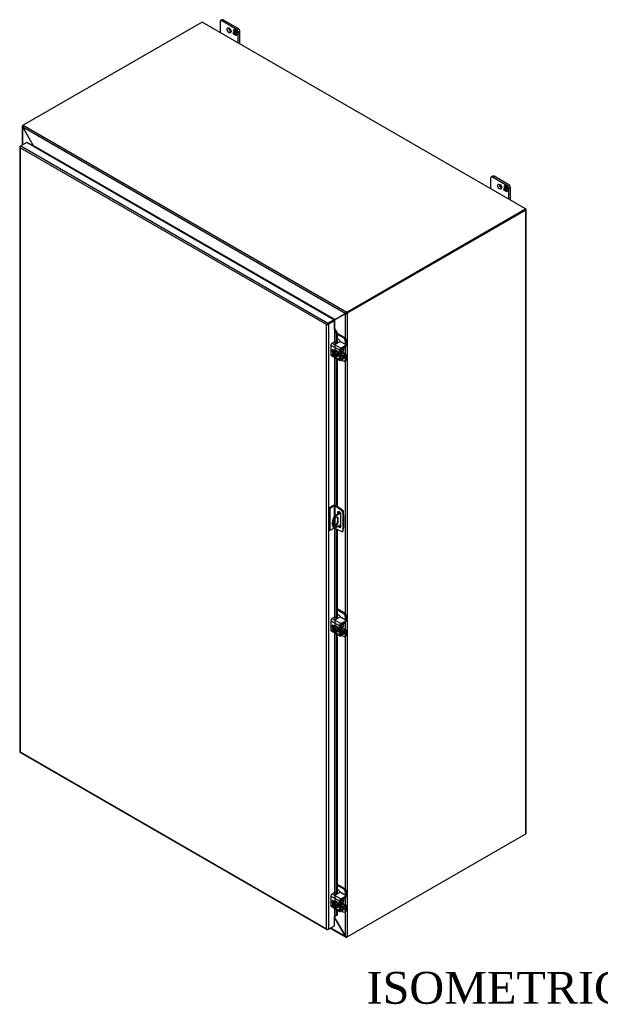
# Model space of a CAD drawing. Header units: inches. Extents: x 20 to 297, y 4 to 197.
# Tile 9 of 10: x 224 to 260, y 135 to 197. Entities that reach past the tile are written whole.
import ezdxf
from ezdxf.enums import TextEntityAlignment as Align

# ---------------------------------------------------------------- set-up
doc = ezdxf.new("R2010")
doc.units = ezdxf.units.IN
doc.header["$MEASUREMENT"] = 0
for name, color, linetype in [('COM40153-1', 7, 'CONTINUOUS'), ('COM40153-2', 7, 'CONTINUOUS'), ('COM42667', 7, 'CONTINUOUS'), ('COM42780', 7, 'CONTINUOUS'), ('COM48501', 7, 'CONTINUOUS'), ('COM48524', 7, 'CONTINUOUS'), ('COM71782-6', 7, 'CONTINUOUS'), ('DEFAULT', 7, 'CONTINUOUS'), ('FET07710', 7, 'CONTINUOUS'), ('SCC19011', 7, 'CONTINUOUS'), ('SPR20265', 7, 'CONTINUOUS'), ('WAF25035', 7, 'CONTINUOUS')]:
    doc.layers.add(name, color=color, linetype=linetype)
doc.styles.add('SEACAD_TIMES_NEW_ROMAN', font='times.ttf')

msp = doc.modelspace()

# ---------------------------------------------------------------- linework, layer by layer
at = {"layer": 'COM40153-1', "color": 7}
for p, q in [((243.989, 166.116), (243.633, 165.91)), ((244.011, 166.082), (243.673, 165.887)), ((244.163, 166.255), (244.176, 166.247)), ((244.201, 165.967), (244.201, 166.212)), ((243.618, 165.606), (243.618, 165.369)), ((243.633, 165.91), (243.673, 165.887)), ((243.825, 165.772), (243.865, 165.749)), ((243.825, 165.772), (243.825, 165.535)), ((243.825, 165.535), (243.865, 165.512)), ((243.865, 165.512), (243.865, 165.749)), ((243.613, 165.185), (243.654, 165.162)), ((244.037, 165.362), (243.673, 165.152))]:
    msp.add_line(p, q, dxfattribs=at)
for centre, major_axis, start_param, end_param in [((244.115, 166.212), (-0.0864, 0), 2.529725, 3.926991), ((243.913, 165.705), (0.3, 0.52), 1.508132, 3.141593), ((243.954, 165.681), (0.3, 0.52), 1.508132, 3.204257), ((243.742, 165.677), (-0.087, -0.151), 2.356194, 5.497787), ((243.742, 165.44), (0.087, 0.151), 2.356194, 5.497787), ((243.701, 165.464), (0.087, 0.151), 3.37676, 5.497787), ((243.701, 165.701), (-0.087, -0.151), 2.356194, 2.906426), ((244.042, 165.977), (-0.025, -0.0433), 4.139289, 6.283185), ((244.002, 166.001), (0.025, 0.0433), 4.093609, 5.210881), ((244.042, 165.977), (-0.025, -0.0433), 0, 0.63978)]:
    msp.add_ellipse(centre, major_axis=major_axis, ratio=0.57735, start_param=start_param, end_param=end_param, dxfattribs=at)
at = {"layer": 'COM40153-2', "color": 7}
for p, q in [((243.575, 166.564), (243.296, 166.404)), ((243.296, 166.404), (243.296, 165.016)), ((243.337, 166.38), (243.296, 166.404)), ((243.615, 166.541), (243.337, 166.38)), ((243.337, 166.38), (243.337, 164.992)), ((243.615, 166.541), (243.615, 165.882)), ((243.656, 166.541), (243.656, 165.924)), ((243.891, 166.405), (243.656, 166.541)), ((243.932, 166.429), (243.697, 166.564)), ((243.825, 166.109), (243.866, 166.132)), ((243.825, 166.109), (243.825, 166.021)), ((243.866, 166.045), (243.866, 166.132)), ((243.891, 166.405), (243.932, 166.429)), ((243.891, 166.405), (244.08, 166.277)), ((244.121, 166.301), (243.932, 166.429)), ((244.08, 166.277), (244.121, 166.301)), ((244.185, 166.189), (244.144, 166.166)), ((244.144, 166.166), (244.161, 165.938)), ((244.201, 165.962), (244.185, 166.189)), ((243.656, 165.731), (243.656, 165.305)), ((244.037, 165.268), (244.037, 165.986)), ((244.161, 165.938), (244.201, 165.962)), ((244.161, 165.938), (244.161, 165.173)), ((244.201, 165.962), (244.201, 165.197)), ((243.337, 164.992), (243.296, 165.016)), ((243.615, 165.153), (243.337, 164.992)), ((243.615, 165.184), (243.615, 165.153)), ((243.656, 165.16), (243.656, 165.153)), ((243.891, 165.017), (243.656, 165.153)), ((244.08, 164.927), (243.891, 165.017)), ((244.124, 164.926), (244.164, 164.949)), ((244.161, 165.173), (244.144, 164.964)), ((244.144, 164.964), (244.185, 164.988)), ((244.161, 165.173), (244.201, 165.197)), ((244.185, 164.988), (244.201, 165.197))]:
    msp.add_line(p, q, dxfattribs=at)
for centre, major_axis, start_param, end_param in [((243.636, 166.529), (-0.0864, 0), 3.926991, 5.497787), ((243.636, 166.529), (-0.0288, 0), 3.926991, 5.497787), ((243.931, 166.047), (0.075, -0.13), 0.785398, 3.926991), ((243.972, 166.071), (0.075, -0.13), 3.416574, 3.926991), ((244.074, 166.199), (0.05, -0.0866), 0.872665, 2.268928), ((244.114, 166.223), (-0.05, 0.0866), 4.014257, 5.410521), ((243.636, 165.141), (0.0288, 0), 0.785398, 2.356194), ((243.931, 165.329), (-0.075, 0.13), 1.73559, 3.926991), ((243.972, 165.352), (-0.075, 0.13), 1.73559, 2.866611), ((244.074, 165.012), (-0.05, 0.0866), 2.443461, 3.839724), ((244.114, 165.036), (-0.05, 0.0866), 3.141593, 3.839724)]:
    msp.add_ellipse(centre, major_axis=major_axis, ratio=0.57735, start_param=start_param, end_param=end_param, dxfattribs=at)
at = {"layer": 'COM42667', "color": 7}
for p, q in [((243.954, 176.296), (243.405, 176.613)), ((243.405, 176.613), (243.405, 176.03)), ((243.631, 176.836), (243.486, 176.753)), ((243.486, 176.753), (244.035, 176.436)), ((243.92, 176.818), (243.773, 176.733)), ((244.035, 176.436), (244.308, 176.593)), ((244.308, 176.675), (244.061, 176.818)), ((244.308, 176.531), (244.308, 176.593)), ((244.337, 176.572), (244.337, 176.634)), ((243.405, 176.03), (243.609, 175.913)), ((243.429, 175.978), (243.978, 175.661)), ((243.636, 176.28), (243.561, 176.324)), ((243.954, 175.713), (243.954, 176.296)), ((244.008, 175.744), (244.008, 176.327)), ((244.035, 176.374), (244.308, 176.531)), ((244.295, 175.975), (244.308, 175.968)), ((243.648, 175.89), (243.954, 175.713)), ((244.035, 175.729), (244.008, 175.744)), ((244.308, 175.886), (244.035, 175.729)), ((244.308, 175.824), (244.035, 175.667)), ((244.308, 175.824), (244.308, 175.886)), ((244.337, 175.865), (244.337, 175.927)), ((243.954, 159.025), (243.405, 159.342)), ((243.405, 159.342), (243.405, 158.76)), ((243.631, 159.566), (243.486, 159.482)), ((243.486, 159.482), (244.035, 159.165)), ((243.92, 159.547), (243.773, 159.462)), ((244.035, 159.165), (244.308, 159.323)), ((244.308, 159.405), (244.061, 159.547)), ((244.308, 159.261), (244.308, 159.323)), ((244.337, 159.302), (244.337, 159.364)), ((243.405, 158.76), (243.609, 158.642)), ((243.429, 158.707), (243.978, 158.391)), ((243.636, 159.009), (243.561, 159.053)), ((243.954, 158.443), (243.954, 159.025)), ((244.008, 158.474), (244.008, 159.056)), ((244.035, 159.103), (244.308, 159.261)), ((244.295, 158.705), (244.308, 158.697)), ((243.648, 158.619), (243.954, 158.443)), ((244.035, 158.458), (244.008, 158.474)), ((244.308, 158.616), (244.035, 158.458)), ((244.308, 158.554), (244.035, 158.396)), ((244.308, 158.554), (244.308, 158.616)), ((244.337, 158.595), (244.337, 158.657)), ((243.954, 141.755), (243.405, 142.071)), ((243.405, 142.071), (243.405, 141.489)), ((243.631, 142.295), (243.486, 142.212)), ((243.486, 142.212), (244.035, 141.895)), ((243.92, 142.276), (243.773, 142.192)), ((244.035, 141.895), (244.308, 142.052)), ((244.308, 142.134), (244.061, 142.276)), ((244.308, 141.99), (244.308, 142.052)), ((244.337, 142.031), (244.337, 142.093)), ((243.405, 141.489), (243.609, 141.371)), ((243.429, 141.437), (243.978, 141.12)), ((243.636, 141.739), (243.561, 141.782)), ((243.954, 141.172), (243.954, 141.755)), ((244.008, 141.203), (244.008, 141.786)), ((244.035, 141.833), (244.308, 141.99)), ((244.295, 141.434), (244.308, 141.427)), ((244.337, 141.324), (244.337, 141.386)), ((243.648, 141.349), (243.954, 141.172)), ((244.035, 141.188), (244.008, 141.203)), ((244.308, 141.345), (244.035, 141.188)), ((244.308, 141.283), (244.035, 141.126)), ((244.308, 141.283), (244.308, 141.345))]:
    msp.add_line(p, q, dxfattribs=at)
for centre, major_axis, start_param, end_param in [((243.486, 176.659), (-0.0572, -0.0991), 3.926991, 5.497787), ((243.665, 176.817), (-0.048, 0), 3.141593, 5.497787), ((243.739, 176.752), (0.048, 0), 2.929457, 5.497787), ((243.991, 176.777), (0.1, 0), 0.785398, 2.356194), ((244.237, 176.634), (-0.1, 0), 2.356194, 3.926991), ((244.237, 176.572), (-0.1, 0), 2.356194, 3.141593), ((243.486, 176.077), (0.0572, 0.0991), 2.356194, 3.141593), ((243.561, 176.232), (0.0562, -0.0973), 2.356194, 4.826451), ((243.614, 176.263), (0.0562, -0.0973), 3.6401, 4.826451), ((244.035, 176.342), (0.0572, 0.0991), 0.785398, 2.356194), ((244.035, 176.342), (0.0192, 0.0333), 0.785398, 2.356194), ((244.237, 175.927), (-0.1, 0), 2.356194, 3.926991), ((244.035, 175.76), (0.0572, 0.0991), 2.356194, 3.926991), ((244.035, 175.76), (0.0192, 0.0333), 2.356194, 3.926991), ((244.237, 175.865), (-0.1, 0), 2.356194, 3.141593), ((243.486, 159.389), (-0.0572, -0.0991), 3.926991, 5.497787), ((243.665, 159.546), (-0.048, 0), 3.141593, 5.497787), ((243.739, 159.482), (0.048, 0), 2.929457, 5.497787), ((243.991, 159.506), (0.1, 0), 0.785398, 2.356194), ((244.237, 159.364), (-0.1, 0), 2.356194, 3.926991), ((244.237, 159.302), (-0.1, 0), 2.356194, 3.141593), ((243.486, 158.806), (0.0572, 0.0991), 2.356194, 3.141593), ((243.561, 158.961), (0.0562, -0.0973), 2.356194, 4.826451), ((243.614, 158.992), (0.0562, -0.0973), 3.6401, 4.826451), ((244.035, 159.072), (0.0572, 0.0991), 0.785398, 2.356194), ((244.035, 159.072), (0.0192, 0.0333), 0.785398, 2.356194), ((244.237, 158.657), (-0.1, 0), 2.356194, 3.926991), ((244.035, 158.49), (0.0572, 0.0991), 2.356194, 3.926991), ((244.035, 158.49), (0.0192, 0.0333), 2.356194, 3.926991), ((244.237, 158.595), (-0.1, 0), 2.356194, 3.141593), ((243.486, 142.118), (-0.0572, -0.0991), 3.926991, 5.497787), ((243.665, 142.275), (-0.048, 0), 3.141593, 5.497787), ((243.739, 142.211), (0.048, 0), 2.929457, 5.497787), ((243.991, 142.236), (0.1, 0), 0.785398, 2.356194), ((244.237, 142.093), (-0.1, 0), 2.356194, 3.926991), ((244.237, 142.031), (-0.1, 0), 2.356194, 3.141593), ((243.486, 141.536), (0.0572, 0.0991), 2.356194, 3.141593), ((243.561, 141.691), (0.0562, -0.0973), 2.356194, 4.826451), ((243.614, 141.722), (0.0562, -0.0973), 3.6401, 4.826451), ((244.035, 141.801), (0.0572, 0.0991), 0.785398, 2.356194), ((244.035, 141.801), (0.0192, 0.0333), 0.785398, 2.356194), ((244.237, 141.386), (-0.1, 0), 2.356194, 3.926991), ((244.035, 141.219), (0.0572, 0.0991), 2.356194, 3.926991), ((244.035, 141.219), (0.0192, 0.0333), 2.356194, 3.926991), ((244.237, 141.324), (-0.1, 0), 2.356194, 3.141593)]:
    msp.add_ellipse(centre, major_axis=major_axis, ratio=0.57735, start_param=start_param, end_param=end_param, dxfattribs=at)
at = {"layer": 'COM42780', "color": 7}
for p, q in [((243.803, 177.373), (244.235, 177.123)), ((243.803, 177.311), (244.181, 177.092)), ((243.898, 176.97), (243.803, 177.025)), ((244.181, 177.092), (244.235, 177.123)), ((244.376, 176.878), (244.323, 176.847)), ((244.323, 176.664), (244.323, 176.847)), ((244.376, 176.635), (244.376, 176.878)), ((244.008, 175.958), (244.053, 175.932)), ((244.011, 176.344), (244.053, 176.32)), ((244.053, 175.932), (244.053, 176.32)), ((244.107, 175.963), (244.107, 176.351)), ((244.107, 175.963), (244.133, 175.947)), ((244.111, 176.146), (244.297, 176.039)), ((244.353, 176.043), (244.125, 176.175)), ((244.296, 175.976), (244.132, 175.885)), ((244.133, 176.398), (244.297, 176.496)), ((244.297, 176.039), (244.133, 175.947)), ((244.296, 175.976), (244.323, 175.96)), ((244.323, 175.957), (244.323, 175.96)), ((244.376, 175.748), (244.376, 175.991)), ((244.008, 175.92), (244.077, 175.88)), ((244.081, 175.693), (244.181, 175.635)), ((244.281, 175.625), (244.335, 175.656)), ((244.323, 175.717), (244.323, 175.835)), ((244.323, 175.717), (244.376, 175.748)), ((243.803, 160.102), (244.235, 159.853)), ((243.803, 160.04), (244.181, 159.822)), ((243.898, 159.699), (243.803, 159.755)), ((244.181, 159.822), (244.235, 159.853)), ((244.376, 159.608), (244.323, 159.577)), ((244.323, 159.394), (244.323, 159.577)), ((244.376, 159.365), (244.376, 159.608)), ((244.008, 158.688), (244.053, 158.662)), ((244.011, 159.074), (244.053, 159.05)), ((244.053, 158.662), (244.053, 159.05)), ((244.107, 158.693), (244.107, 159.081)), ((244.107, 158.692), (244.133, 158.677)), ((244.111, 158.876), (244.297, 158.768)), ((244.353, 158.773), (244.125, 158.904)), ((244.296, 158.705), (244.132, 158.614)), ((244.133, 159.127), (244.297, 159.225)), ((244.297, 158.768), (244.133, 158.677)), ((244.296, 158.705), (244.323, 158.689)), ((244.323, 158.687), (244.323, 158.689)), ((244.376, 158.477), (244.376, 158.72)), ((244.008, 158.649), (244.077, 158.609)), ((244.081, 158.423), (244.181, 158.365)), ((244.281, 158.355), (244.335, 158.386)), ((244.323, 158.446), (244.323, 158.565)), ((244.323, 158.446), (244.376, 158.477)), ((243.803, 142.832), (244.235, 142.582)), ((243.803, 142.769), (244.181, 142.551)), ((243.898, 142.429), (243.803, 142.484)), ((244.181, 142.551), (244.235, 142.582)), ((244.376, 142.337), (244.323, 142.306)), ((244.323, 142.123), (244.323, 142.306)), ((244.376, 142.094), (244.376, 142.337)), ((244.008, 141.417), (244.053, 141.391)), ((244.008, 141.378), (244.077, 141.339)), ((244.011, 141.803), (244.053, 141.779)), ((244.053, 141.391), (244.053, 141.779)), ((244.107, 141.422), (244.107, 141.81)), ((244.107, 141.422), (244.133, 141.406)), ((244.111, 141.605), (244.297, 141.497)), ((244.353, 141.502), (244.125, 141.634)), ((244.296, 141.435), (244.132, 141.344)), ((244.133, 141.857), (244.297, 141.955)), ((244.297, 141.497), (244.133, 141.406)), ((244.296, 141.435), (244.323, 141.419)), ((244.323, 141.416), (244.323, 141.419)), ((244.376, 141.207), (244.376, 141.45)), ((244.081, 141.152), (244.181, 141.094)), ((244.281, 141.084), (244.335, 141.115)), ((244.323, 141.176), (244.323, 141.294)), ((244.323, 141.176), (244.376, 141.207))]:
    msp.add_line(p, q, dxfattribs=at)
for centre, major_axis, start_param, end_param in [((243.898, 176.807), (0.1, -0.173), 1.392108, 2.356194), ((244.181, 176.929), (0.1, -0.173), 0.785398, 2.356194), ((244.235, 176.96), (-0.1, 0.173), 3.926991, 5.497787), ((244.296, 176.588), (-0.0572, -0.0991), 0.802851, 2.356194), ((244.134, 176.367), (-0.0572, -0.0991), 4.744903, 5.497787), ((244.134, 176.367), (-0.0192, -0.0333), 3.944444, 5.497787), ((244.019, 176.27), (0.078, -0.135), 0.133398, 1.437398), ((244.134, 175.979), (0.0192, 0.0333), 2.356194, 3.909538), ((244.296, 175.944), (-0.0192, -0.0333), 2.356194, 3.909538), ((244.296, 175.944), (-0.0572, -0.0991), 2.356194, 3.909538), ((244.134, 175.979), (0.0572, 0.0991), 2.356194, 3.909538), ((244.181, 175.798), (-0.1, 0.173), 2.356194, 3.926991), ((244.235, 175.83), (-0.1, 0.173), 3.141593, 3.926991), ((243.898, 159.536), (0.1, -0.173), 1.392108, 2.356194), ((244.181, 159.658), (0.1, -0.173), 0.785398, 2.356194), ((244.235, 159.689), (-0.1, 0.173), 3.926991, 5.497787), ((244.296, 159.318), (-0.0572, -0.0991), 0.802851, 2.356194), ((244.134, 159.096), (-0.0572, -0.0991), 4.744903, 5.497787), ((244.134, 158.708), (0.0572, 0.0991), 2.356194, 3.909538), ((244.134, 159.096), (-0.0192, -0.0333), 3.944444, 5.497787), ((244.019, 158.999), (0.078, -0.135), 0.133398, 1.437398), ((244.134, 158.708), (0.0192, 0.0333), 2.356194, 3.909538), ((244.296, 158.674), (-0.0192, -0.0333), 2.356194, 3.909538), ((244.296, 158.674), (-0.0572, -0.0991), 2.356194, 3.909538), ((244.181, 158.528), (-0.1, 0.173), 2.356194, 3.926991), ((244.235, 158.559), (-0.1, 0.173), 3.141593, 3.926991), ((243.898, 142.266), (0.1, -0.173), 1.392108, 2.356194), ((244.181, 142.388), (0.1, -0.173), 0.785398, 2.356194), ((244.235, 142.419), (-0.1, 0.173), 3.926991, 5.497787), ((244.296, 142.047), (-0.0572, -0.0991), 0.802851, 2.356194), ((244.134, 141.826), (-0.0572, -0.0991), 4.744903, 5.497787), ((244.134, 141.438), (0.0572, 0.0991), 2.356194, 3.909538), ((244.134, 141.826), (-0.0192, -0.0333), 3.944444, 5.497787), ((244.019, 141.729), (0.078, -0.135), 0.133398, 1.437398), ((244.134, 141.438), (0.0192, 0.0333), 2.356194, 3.909538), ((244.296, 141.403), (-0.0192, -0.0333), 2.356194, 3.909538), ((244.296, 141.403), (-0.0572, -0.0991), 2.356194, 3.909538), ((244.181, 141.257), (-0.1, 0.173), 2.356194, 3.926991), ((244.235, 141.288), (-0.1, 0.173), 3.141593, 3.926991)]:
    msp.add_ellipse(centre, major_axis=major_axis, ratio=0.57735, start_param=start_param, end_param=end_param, dxfattribs=at)
at = {"layer": 'COM48501', "color": 7}
for p, q in [((224.049, 190.33), (224.049, 189.17)), ((224.075, 190.383), (224.115, 190.407)), ((224.075, 190.383), (224.095, 190.371)), ((224.085, 190.283), (224.075, 190.277)), ((224.075, 190.277), (224.73, 189.141)), ((224.075, 189.185), (224.075, 190.277)), ((224.741, 189.147), (224.73, 189.141)), ((224.73, 189.106), (224.73, 189.141)), ((255.59, 185.111), (244.399, 178.649)), ((255.631, 185.087), (244.439, 178.626)), ((255.631, 185.158), (255.61, 185.169)), ((255.631, 145.989), (255.631, 185.087)), ((255.656, 146.025), (255.656, 185.122)), ((244.317, 178.59), (243.662, 178.211)), ((244.358, 178.613), (244.317, 178.59)), ((244.317, 177.045), (244.317, 178.59)), ((244.439, 178.626), (244.399, 178.649)), ((244.439, 178.626), (244.439, 139.528)), ((243.582, 178.163), (243.582, 178.163)), ((243.662, 177.611), (243.662, 178.211)), ((244.317, 176.064), (244.317, 176.511)), ((244.317, 159.775), (244.317, 175.646)), ((244.317, 158.793), (244.317, 159.24)), ((244.317, 142.504), (244.317, 158.375)), ((244.439, 139.528), (255.631, 145.989)), ((244.317, 141.523), (244.317, 141.97)), ((243.662, 140.699), (243.662, 140.801)), ((244.317, 139.564), (244.317, 141.105)), ((243.662, 140.699), (244.317, 139.564))]:
    msp.add_line(p, q, dxfattribs=at)
for centre, radius, start, end in [((224.118, 190.33), 0.0689, 129.37229, 230.62771), ((244.34, 178.739), 0.151, 261.36492, 311.40397), ((244.315, 178.703), 0.0991, 295.50531, 327.32333), ((244.417, 139.677), 0.151, 228.59603, 278.63508)]:
    msp.add_arc(centre, radius, start, end, dxfattribs=at)
for centre, end_param in [((255.57, 185.122), 3.926991), ((255.57, 146.025), 3.141593)]:
    msp.add_ellipse(centre, major_axis=(-0.0864, 0), ratio=0.57735, start_param=2.356194, end_param=end_param, dxfattribs=at)
for points, knots in [([(224.73, 189.141), (224.732, 189.134), (224.734, 189.126), (224.736, 189.113), (224.737, 189.107), (224.737, 189.102)], [0, 0, 0, 0, 0.25, 0.25, 0.4206563, 0.4206563, 0.4206563, 0.4206563]), ([(243.591, 178.171), (243.593, 178.171), (243.594, 178.172), (243.602, 178.177), (243.608, 178.18), (243.62, 178.187), (243.626, 178.191), (243.637, 178.197), (243.643, 178.2), (243.653, 178.206), (243.658, 178.209), (243.662, 178.212)], [0.0883044, 0.0883044, 0.0883044, 0.0883044, 0.125, 0.125, 0.25, 0.25, 0.375, 0.375, 0.5, 0.5, 0.6103955, 0.6103955, 0.6103955, 0.6103955]), ([(243.63, 178.149), (243.63, 178.149), (243.63, 178.149), (243.632, 178.152), (243.634, 178.155), (243.641, 178.165), (243.644, 178.171), (243.65, 178.183), (243.653, 178.189), (243.658, 178.2), (243.66, 178.206), (243.662, 178.211)], [0.1244893, 0.1244893, 0.1244893, 0.1244893, 0.125, 0.125, 0.25, 0.25, 0.5, 0.5, 0.75, 0.75, 1, 1, 1, 1]), ([(243.662, 140.699), (243.66, 140.707), (243.658, 140.714), (243.653, 140.729), (243.65, 140.736), (243.644, 140.749), (243.641, 140.756), (243.636, 140.763), (243.634, 140.764), (243.633, 140.765)], [0, 0, 0, 0, 0.25, 0.25, 0.5, 0.5, 0.75, 0.75, 0.8167546, 0.8167546, 0.8167546, 0.8167546])]:
    msp.add_open_spline(points, degree=3, knots=knots, dxfattribs=at)
at = {"layer": 'COM48524', "color": 7}
for p, q in [((235.327, 196.88), (224.115, 190.407)), ((255.61, 185.169), (235.327, 196.88)), ((224.085, 190.283), (224.741, 189.147)), ((244.306, 178.608), (224.085, 190.283)), ((224.115, 190.407), (244.399, 178.696)), ((243.651, 178.23), (224.741, 189.147)), ((224.781, 189.076), (224.782, 189.077)), ((224.782, 189.077), (243.569, 178.23)), ((244.399, 178.696), (255.61, 185.169)), ((244.399, 178.649), (255.61, 185.122)), ((255.61, 185.122), (255.61, 185.169)), ((243.651, 178.23), (244.306, 178.608)), ((244.347, 178.632), (244.306, 178.608)), ((244.399, 178.696), (244.399, 178.649)), ((243.569, 178.23), (243.568, 178.229)), ((243.569, 178.23), (243.569, 178.229)), ((243.633, 140.704), (243.651, 140.693)), ((243.662, 140.699), (243.651, 140.693)), ((244.306, 139.558), (243.651, 140.693)), ((243.371, 140.069), (244.34, 139.509)), ((243.396, 140.083), (244.306, 139.558)), ((244.317, 139.564), (244.306, 139.558)), ((244.399, 139.504), (244.399, 139.528)), ((244.439, 139.528), (244.399, 139.504))]:
    msp.add_line(p, q, dxfattribs=at)
for centre, radius, start, end in [((224.233, 190.313), 0.151, 141.36492, 191.40397), ((244.447, 178.554), 0.15, 108.56927, 158.66184), ((244.403, 178.55), 0.0991, 92.67682, 124.49453), ((244.374, 139.569), 0.0689, 189.37229, 290.62771)]:
    msp.add_arc(centre, radius, start, end, dxfattribs=at)
for points, knots in [([(224.741, 189.147), (224.747, 189.142), (224.752, 189.136), (224.762, 189.125), (224.767, 189.119), (224.775, 189.107), (224.779, 189.101), (224.784, 189.092), (224.785, 189.088), (224.785, 189.084), (224.785, 189.082), (224.784, 189.08), (224.784, 189.079), (224.783, 189.078), (224.782, 189.077), (224.782, 189.077)], [0, 0, 0, 0, 0.25, 0.25, 0.5, 0.5, 0.75, 0.75, 0.875, 0.875, 0.9375, 0.9375, 0.96875, 0.96875, 1, 1, 1, 1]), ([(243.569, 178.23), (243.571, 178.231), (243.573, 178.231), (243.577, 178.233), (243.579, 178.233), (243.585, 178.234), (243.589, 178.234), (243.6, 178.235), (243.607, 178.235), (243.621, 178.234), (243.627, 178.233), (243.639, 178.232), (243.645, 178.231), (243.651, 178.23)], [0, 0, 0, 0, 0.0625, 0.0625, 0.125, 0.125, 0.25, 0.25, 0.5, 0.5, 0.75, 0.75, 1, 1, 1, 1]), ([(243.592, 178.196), (243.596, 178.198), (243.599, 178.2), (243.609, 178.206), (243.615, 178.209), (243.627, 178.216), (243.632, 178.219), (243.643, 178.225), (243.647, 178.228), (243.651, 178.23)], [0.1707247, 0.1707247, 0.1707247, 0.1707247, 0.25, 0.25, 0.375, 0.375, 0.5, 0.5, 0.6096607, 0.6096607, 0.6096607, 0.6096607]), ([(243.651, 140.693), (243.645, 140.699), (243.639, 140.704), (243.633, 140.709), (243.633, 140.709), (243.633, 140.709)], [0, 0, 0, 0, 0.25, 0.25, 0.2553629, 0.2553629, 0.2553629, 0.2553629])]:
    msp.add_open_spline(points, degree=3, knots=knots, dxfattribs=at)
at = {"layer": 'COM71782-6', "color": 7}
for p, q in [((223.895, 189.06), (223.895, 151.135)), ((223.903, 189.039), (223.903, 189.039)), ((223.92, 189.096), (223.961, 189.119)), ((243.138, 177.906), (223.92, 189.002)), ((223.92, 189.002), (223.92, 151.123)), ((224.334, 189.334), (223.961, 189.119)), ((223.961, 189.119), (243.219, 178.001)), ((243.592, 178.216), (224.334, 189.334)), ((243.178, 177.93), (243.138, 177.906)), ((243.138, 140.028), (243.138, 177.906)), ((243.162, 177.92), (243.219, 177.954)), ((243.162, 177.92), (243.219, 177.953)), ((243.219, 178.001), (243.592, 178.216)), ((243.219, 177.954), (243.592, 178.169)), ((243.592, 178.169), (243.219, 177.953)), ((243.633, 178.145), (243.26, 177.93)), ((243.26, 177.93), (243.26, 140.005)), ((243.592, 178.216), (243.592, 178.169)), ((243.633, 178.145), (243.592, 178.169)), ((243.633, 177.574), (243.633, 178.145)), ((243.633, 177.574), (243.633, 176.837)), ((243.656, 177.578), (243.661, 177.612)), ((243.677, 177.548), (243.724, 177.567)), ((243.677, 177.548), (243.756, 177.37)), ((243.677, 176.299), (243.677, 177.548)), ((243.724, 177.567), (243.803, 177.389)), ((243.803, 177.389), (243.756, 177.37)), ((243.756, 177.37), (243.756, 176.726)), ((243.803, 177.389), (243.803, 176.75)), ((243.633, 176.282), (243.633, 176.278)), ((243.633, 175.86), (243.633, 166.579)), ((243.677, 166.573), (243.677, 175.835)), ((243.756, 175.789), (243.756, 166.53)), ((243.803, 175.762), (243.803, 166.503)), ((243.633, 165.158), (243.633, 159.567)), ((243.677, 159.029), (243.677, 165.141)), ((243.756, 165.095), (243.756, 159.456)), ((243.803, 165.068), (243.803, 159.48)), ((243.633, 159.011), (243.633, 159.007)), ((243.633, 158.59), (243.633, 142.296)), ((243.677, 141.758), (243.677, 158.564)), ((243.756, 158.519), (243.756, 142.185)), ((243.803, 158.491), (243.803, 142.209)), ((223.918, 151.096), (243.176, 139.977)), ((223.92, 151.123), (243.138, 140.028)), ((243.633, 141.741), (243.633, 141.737)), ((243.633, 141.319), (243.633, 140.792)), ((243.633, 140.22), (243.633, 140.792)), ((243.677, 140.812), (243.677, 141.294)), ((243.756, 140.86), (243.677, 140.812)), ((243.677, 140.812), (243.724, 140.832)), ((243.803, 140.879), (243.724, 140.832)), ((243.756, 141.248), (243.756, 140.86)), ((243.803, 140.879), (243.756, 140.86)), ((243.803, 141.221), (243.803, 140.879)), ((243.26, 140.005), (243.633, 140.22)), ((243.162, 139.995), (243.162, 139.995)), ((243.26, 140.005), (243.219, 139.981))]:
    msp.add_line(p, q, dxfattribs=at)
for centre, radius, start, end in [((243.593, 177.512), 0.0911, 23.27341, 46.5882), ((243.618, 177.484), 0.135, 38.39682, 71.6578), ((243.874, 140.532), 0.343, 125.20447, 129.63899), ((243.712, 140.751), 0.0704, 117.4412, 127.50152)]:
    msp.add_arc(centre, radius, start, end, dxfattribs=at)
for centre, major_axis, ratio, start_param, end_param in [((223.981, 189.06), (0.0864, 0), 0.57735, 2.356194, 3.587154), ((223.961, 189.049), (0.0432, 0.0748), 0.57735, 0.785398, 2.016358), ((223.981, 189.037), (-0.061, 0.106), 0.577982, 1.231508, 1.571345), ((223.981, 189.037), (-0.061, 0.106), 0.577982, 1.230411, 1.570248), ((243.199, 177.942), (-0.0863, -0.0499), 0.000948, -1.124689, -0.784852), ((243.199, 177.942), (-0.0864, -0.0498), 0.000948, 0.784852, 1.124689), ((243.219, 177.93), (0.0432, 0.0748), 0.57735, 0.785398, 2.016358), ((243.199, 177.965), (0.0864, 0), 0.57735, 4.266828, 5.497787), ((243.199, 177.942), (0.0288, 0.0166), 0.000948, 0.785944, 2.356741), ((243.199, 177.942), (0.0288, 0.0166), 0.000948, 3.926445, 5.497241), ((243.653, 177.562), (0.0864, 0), 0.57735, 1.48353, 1.808737), ((243.653, 177.562), (0.0288, 0), 0.57735, 1.48353, 2.356194), ((223.981, 151.135), (0.0864, 0), 0.57735, 3.141593, 3.587154), ((223.981, 151.159), (-0.0864, -0.0498), 0.000948, 0.445015, 0.784852), ((223.981, 151.159), (-0.0863, -0.0499), 0.000948, -0.784852, -0.445015), ((223.961, 151.17), (0.0432, 0.0748), 0.57735, 2.696031, 3.141593), ((243.653, 140.78), (-0.0288, 0), 0.57735, 4.625123, 5.497787), ((243.199, 140.063), (0.061, -0.106), 0.577982, 4.712938, 5.052774), ((243.199, 140.063), (0.061, -0.106), 0.577982, 4.71184, 5.051677), ((243.199, 140.04), (0.0864, 0), 0.57735, 4.266828, 5.497787), ((243.219, 140.052), (0.0432, 0.0748), 0.57735, 2.696031, 3.926991)]:
    msp.add_ellipse(centre, major_axis=major_axis, ratio=ratio, start_param=start_param, end_param=end_param, dxfattribs=at)
at = {"layer": 'FET07710', "color": 7}
for p, q in [((236.596, 197.016), (236.49, 196.955)), ((236.671, 197.008), (236.565, 196.947)), ((237.484, 196.417), (236.565, 196.947)), ((237.59, 196.478), (236.671, 197.008)), ((236.459, 196.886), (236.459, 196.227)), ((237.301, 196.323), (237.371, 196.421)), ((237.313, 196.329), (237.301, 196.323)), ((237.338, 196.302), (237.301, 196.323)), ((237.313, 196.329), (237.338, 196.365)), ((237.338, 196.315), (237.313, 196.329)), ((237.349, 196.377), (237.338, 196.371)), ((237.393, 196.339), (237.338, 196.371)), ((237.338, 196.371), (237.338, 196.302)), ((237.345, 196.375), (237.375, 196.418)), ((237.405, 196.345), (237.349, 196.377)), ((237.371, 196.421), (237.432, 196.386)), ((237.405, 196.345), (237.393, 196.339)), ((237.393, 196.269), (237.393, 196.339)), ((237.405, 196.276), (237.405, 196.345)), ((237.439, 196.326), (237.427, 196.319)), ((237.432, 196.386), (237.432, 196.335)), ((237.432, 196.335), (237.458, 196.371)), ((237.444, 196.341), (237.432, 196.335)), ((237.494, 196.294), (237.439, 196.326)), ((237.444, 196.341), (237.463, 196.368)), ((237.458, 196.371), (237.519, 196.335)), ((237.484, 196.417), (237.59, 196.478)), ((237.519, 196.335), (237.519, 196.197)), ((237.301, 196.12), (237.301, 196.259)), ((237.301, 196.259), (237.338, 196.238)), ((237.313, 196.127), (237.301, 196.12)), ((237.363, 196.085), (237.301, 196.12)), ((237.313, 196.127), (237.313, 196.252)), ((237.369, 196.094), (237.313, 196.127)), ((237.338, 196.238), (237.338, 196.169)), ((237.338, 196.169), (237.393, 196.137)), ((237.388, 196.121), (237.363, 196.085)), ((237.4, 196.127), (237.388, 196.121)), ((237.388, 196.07), (237.388, 196.121)), ((237.4, 196.077), (237.388, 196.07)), ((237.45, 196.035), (237.388, 196.07)), ((237.405, 196.276), (237.393, 196.269)), ((237.427, 196.25), (237.393, 196.269)), ((237.393, 196.137), (237.393, 196.206)), ((237.393, 196.206), (237.427, 196.186)), ((237.405, 196.143), (237.393, 196.137)), ((237.4, 196.077), (237.4, 196.127)), ((237.457, 196.044), (237.4, 196.077)), ((237.427, 196.263), (237.405, 196.276)), ((237.405, 196.143), (237.405, 196.199)), ((237.483, 196.287), (237.427, 196.319)), ((237.427, 196.319), (237.427, 196.25)), ((237.427, 196.186), (237.427, 196.117)), ((237.427, 196.117), (237.483, 196.085)), ((237.519, 196.133), (237.45, 196.035)), ((237.494, 196.294), (237.483, 196.287)), ((237.483, 196.218), (237.483, 196.287)), ((237.494, 196.224), (237.483, 196.218)), ((237.519, 196.197), (237.483, 196.218)), ((237.483, 196.085), (237.483, 196.154)), ((237.483, 196.154), (237.519, 196.133)), ((237.487, 196.088), (237.483, 196.085)), ((237.494, 196.224), (237.494, 196.294)), ((237.519, 196.21), (237.494, 196.224)), ((237.494, 196.097), (237.494, 196.148)), ((237.696, 196.294), (237.59, 196.233)), ((237.59, 195.573), (237.59, 196.233)), ((237.696, 195.512), (237.696, 196.294)), ((253.429, 187.088), (253.429, 186.429)), ((253.566, 187.218), (253.46, 187.157)), ((253.641, 187.21), (253.535, 187.149)), ((254.455, 186.619), (253.535, 187.149)), ((254.56, 186.68), (253.641, 187.21)), ((254.272, 186.525), (254.341, 186.623)), ((254.283, 186.531), (254.272, 186.525)), ((254.308, 186.504), (254.272, 186.525)), ((254.272, 186.322), (254.272, 186.461)), ((254.272, 186.461), (254.308, 186.44)), ((254.283, 186.531), (254.308, 186.567)), ((254.308, 186.517), (254.283, 186.531)), ((254.283, 186.329), (254.283, 186.455)), ((254.32, 186.579), (254.308, 186.573)), ((254.364, 186.541), (254.308, 186.573)), ((254.308, 186.573), (254.308, 186.504)), ((254.315, 186.577), (254.346, 186.621)), ((254.375, 186.547), (254.32, 186.579)), ((254.341, 186.623), (254.403, 186.588)), ((254.375, 186.547), (254.364, 186.541)), ((254.364, 186.472), (254.364, 186.541)), ((254.375, 186.478), (254.364, 186.472)), ((254.398, 186.452), (254.364, 186.472)), ((254.375, 186.478), (254.375, 186.547)), ((254.398, 186.465), (254.375, 186.478)), ((254.409, 186.528), (254.398, 186.521)), ((254.453, 186.489), (254.398, 186.521)), ((254.398, 186.521), (254.398, 186.452)), ((254.403, 186.588), (254.403, 186.537)), ((254.403, 186.537), (254.428, 186.573)), ((254.414, 186.543), (254.403, 186.537)), ((254.465, 186.496), (254.409, 186.528)), ((254.414, 186.543), (254.433, 186.57)), ((254.428, 186.573), (254.49, 186.537)), ((254.465, 186.496), (254.453, 186.489)), ((254.453, 186.42), (254.453, 186.489)), ((254.455, 186.619), (254.56, 186.68)), ((254.465, 186.426), (254.465, 186.496)), ((254.49, 186.537), (254.49, 186.399)), ((254.666, 186.496), (254.561, 186.435)), ((254.666, 185.714), (254.666, 186.496)), ((254.283, 186.329), (254.272, 186.322)), ((254.333, 186.287), (254.272, 186.322)), ((254.34, 186.296), (254.283, 186.329)), ((254.308, 186.44), (254.308, 186.371)), ((254.308, 186.371), (254.364, 186.339)), ((254.359, 186.323), (254.333, 186.287)), ((254.37, 186.329), (254.359, 186.323)), ((254.359, 186.272), (254.359, 186.323)), ((254.37, 186.279), (254.359, 186.272)), ((254.421, 186.237), (254.359, 186.272)), ((254.364, 186.339), (254.364, 186.408)), ((254.364, 186.408), (254.398, 186.388)), ((254.375, 186.345), (254.364, 186.339)), ((254.37, 186.279), (254.37, 186.329)), ((254.427, 186.246), (254.37, 186.279)), ((254.375, 186.345), (254.375, 186.401)), ((254.398, 186.388), (254.398, 186.319)), ((254.398, 186.319), (254.453, 186.287)), ((254.49, 186.335), (254.421, 186.237)), ((254.465, 186.426), (254.453, 186.42)), ((254.49, 186.399), (254.453, 186.42)), ((254.453, 186.287), (254.453, 186.356)), ((254.453, 186.356), (254.49, 186.335)), ((254.458, 186.29), (254.453, 186.287)), ((254.49, 186.412), (254.465, 186.426)), ((254.465, 186.299), (254.465, 186.35)), ((254.561, 185.776), (254.561, 186.435))]:
    msp.add_line(p, q, dxfattribs=at)
for centre, major_axis, start_param, end_param in [((236.565, 196.825), (0.075, -0.13), 2.356194, 3.926991), ((236.671, 196.886), (0.075, -0.13), 2.356194, 3.141593), ((237.13, 196.416), (-0.088, 0.152), 0.649107, 2.492486), ((237.484, 196.294), (0.075, -0.13), 0.785398, 2.356194), ((237.59, 196.355), (-0.075, 0.13), 3.926991, 5.497787), ((253.535, 187.027), (0.075, -0.13), 2.356194, 3.926991), ((253.641, 187.088), (0.075, -0.13), 2.356194, 3.141593), ((254.101, 186.618), (-0.088, 0.152), 0.649107, 2.492486), ((254.455, 186.496), (0.075, -0.13), 0.785398, 2.356194), ((254.56, 186.557), (-0.075, 0.13), 3.926991, 5.497787)]:
    msp.add_ellipse(centre, major_axis=major_axis, ratio=0.57735, start_param=start_param, end_param=end_param, dxfattribs=at)
for centre, major_axis in [((237.024, 196.355), (-0.087, 0.152)), ((253.995, 186.557), (-0.088, 0.152))]:
    msp.add_ellipse(centre, major_axis=major_axis, ratio=0.57735, dxfattribs=at)
at = {"layer": 'SCC19011', "color": 7}
for p, q in [((243.507, 176.186), (243.61, 176.245)), ((243.629, 176.202), (243.507, 176.186)), ((243.507, 176.186), (243.507, 176.137)), ((243.519, 176.13), (243.507, 176.137)), ((243.561, 176.124), (243.507, 176.093)), ((243.507, 176.093), (243.507, 176.044)), ((243.507, 176.093), (243.519, 176.086)), ((243.507, 176.044), (243.629, 175.887)), ((243.547, 176.14), (243.53, 176.13)), ((243.53, 176.086), (243.547, 176.096)), ((243.732, 176.033), (243.547, 176.14)), ((243.547, 176.096), (243.756, 175.975)), ((243.561, 176.132), (243.561, 176.124)), ((243.561, 176.124), (243.735, 176.023)), ((243.731, 176.261), (243.61, 176.245)), ((243.629, 176.202), (243.731, 176.261)), ((243.75, 176.046), (243.629, 176.202)), ((243.853, 176.105), (243.731, 176.261)), ((243.75, 175.997), (243.739, 176.003)), ((243.756, 175.975), (243.739, 175.966)), ((243.739, 175.959), (243.75, 175.952)), ((243.75, 176.046), (243.853, 176.105)), ((243.75, 175.997), (243.75, 176.046)), ((243.804, 176.028), (243.75, 175.997)), ((243.804, 175.983), (243.75, 175.952)), ((243.75, 175.903), (243.853, 175.963)), ((243.75, 175.903), (243.75, 175.952)), ((243.766, 176.006), (243.804, 175.983)), ((243.804, 175.983), (243.804, 176.028)), ((243.853, 175.963), (243.853, 176.105)), ((244.129, 176.221), (244.194, 176.258)), ((243.629, 175.887), (243.75, 175.903)), ((243.507, 158.916), (243.61, 158.975)), ((243.629, 158.932), (243.507, 158.916)), ((243.507, 158.916), (243.507, 158.867)), ((243.519, 158.86), (243.507, 158.867)), ((243.561, 158.853), (243.507, 158.822)), ((243.507, 158.822), (243.507, 158.773)), ((243.507, 158.822), (243.519, 158.816)), ((243.507, 158.773), (243.629, 158.617)), ((243.547, 158.87), (243.53, 158.86)), ((243.53, 158.815), (243.547, 158.825)), ((243.732, 158.763), (243.547, 158.87)), ((243.547, 158.825), (243.756, 158.705)), ((243.561, 158.862), (243.561, 158.853)), ((243.561, 158.853), (243.735, 158.753)), ((243.731, 158.991), (243.61, 158.975)), ((243.629, 158.932), (243.731, 158.991)), ((243.75, 158.775), (243.629, 158.932)), ((243.853, 158.834), (243.731, 158.991)), ((243.75, 158.726), (243.739, 158.733)), ((243.756, 158.705), (243.739, 158.695)), ((243.739, 158.688), (243.75, 158.682)), ((243.75, 158.775), (243.853, 158.834)), ((243.75, 158.726), (243.75, 158.775)), ((243.804, 158.757), (243.75, 158.726)), ((243.804, 158.713), (243.75, 158.682)), ((243.75, 158.633), (243.853, 158.692)), ((243.75, 158.633), (243.75, 158.682)), ((243.766, 158.735), (243.804, 158.713)), ((243.804, 158.713), (243.804, 158.757)), ((243.853, 158.692), (243.853, 158.834)), ((244.129, 158.95), (244.194, 158.988)), ((243.629, 158.617), (243.75, 158.633)), ((243.507, 141.645), (243.61, 141.704)), ((243.629, 141.661), (243.507, 141.645)), ((243.507, 141.645), (243.507, 141.596)), ((243.519, 141.589), (243.507, 141.596)), ((243.561, 141.583), (243.507, 141.552)), ((243.507, 141.552), (243.507, 141.503)), ((243.507, 141.552), (243.519, 141.545)), ((243.507, 141.503), (243.629, 141.346)), ((243.547, 141.599), (243.53, 141.589)), ((243.53, 141.545), (243.547, 141.555)), ((243.732, 141.492), (243.547, 141.599)), ((243.547, 141.555), (243.756, 141.434)), ((243.561, 141.591), (243.561, 141.583)), ((243.561, 141.583), (243.735, 141.482)), ((243.731, 141.72), (243.61, 141.704)), ((243.629, 141.661), (243.731, 141.72)), ((243.75, 141.505), (243.629, 141.661)), ((243.853, 141.564), (243.731, 141.72)), ((243.75, 141.456), (243.739, 141.462)), ((243.756, 141.434), (243.739, 141.425)), ((243.739, 141.418), (243.75, 141.411)), ((243.75, 141.505), (243.853, 141.564)), ((243.75, 141.456), (243.75, 141.505)), ((243.804, 141.487), (243.75, 141.456)), ((243.804, 141.442), (243.75, 141.411)), ((243.75, 141.362), (243.853, 141.421)), ((243.75, 141.362), (243.75, 141.411)), ((243.766, 141.464), (243.804, 141.442)), ((243.804, 141.442), (243.804, 141.487)), ((243.853, 141.421), (243.853, 141.564)), ((244.129, 141.679), (244.194, 141.717)), ((243.629, 141.346), (243.75, 141.362))]:
    msp.add_line(p, q, dxfattribs=at)
for centre, start, end in [((243.525, 176.142), 242.85249, 296.62296), ((243.525, 176.097), 242.85268, 296.62277), ((243.525, 158.871), 242.85249, 296.62296), ((243.525, 158.827), 242.85268, 296.62277), ((243.525, 141.601), 242.85249, 296.62296), ((243.525, 141.556), 242.85268, 296.62277)]:
    msp.add_arc(centre, 0.0126, start, end, dxfattribs=at)
for centre, major_axis, start_param, end_param in [((243.629, 176.045), (0.079, -0.137), 0.958412, 3.753977), ((243.629, 176.045), (-0.079, 0.137), 0.958412, 3.753977), ((243.635, 176.048), (0.075, -0.13), 3.141593, 3.744649), ((243.635, 176.048), (-0.075, 0.13), 0.96774, 3.141593), ((243.651, 176.058), (0.075, -0.13), 3.254972, 3.744649), ((243.651, 176.058), (-0.075, 0.13), 0.96774, 3.028213), ((244.145, 176.343), (0.0488, -0.0845), 0, 2.159159), ((243.629, 158.774), (0.079, -0.137), 0.958412, 3.753977), ((243.629, 158.774), (-0.079, 0.137), 0.958412, 3.753977), ((243.635, 158.777), (0.075, -0.13), 3.141593, 3.744649), ((243.635, 158.777), (-0.075, 0.13), 0.96774, 3.141593), ((243.651, 158.787), (0.075, -0.13), 3.254972, 3.744649), ((243.651, 158.787), (-0.075, 0.13), 0.96774, 3.028213), ((244.145, 159.072), (0.0488, -0.0845), 0, 2.159159), ((243.629, 141.504), (0.079, -0.137), 0.958412, 3.753977), ((243.629, 141.504), (-0.079, 0.137), 0.958412, 3.753977), ((243.635, 141.507), (0.075, -0.13), 3.141593, 3.744649), ((243.635, 141.507), (-0.075, 0.13), 0.96774, 3.141593), ((243.651, 141.517), (0.075, -0.13), 3.254972, 3.744649), ((243.651, 141.517), (-0.075, 0.13), 0.96774, 3.028213), ((244.145, 141.802), (0.0488, -0.0845), 0, 2.159159)]:
    msp.add_ellipse(centre, major_axis=major_axis, ratio=0.57735, start_param=start_param, end_param=end_param, dxfattribs=at)
for points in [[(243.739, 175.966), (243.737, 175.965), (243.736, 175.963), (243.737, 175.961), (243.737, 175.96), (243.739, 175.959)], [(243.739, 158.695), (243.737, 158.694), (243.736, 158.693), (243.737, 158.691), (243.737, 158.689), (243.739, 158.688)], [(243.739, 141.425), (243.737, 141.424), (243.736, 141.422), (243.737, 141.42), (243.737, 141.419), (243.739, 141.418)]]:
    msp.add_open_spline(points, degree=3, knots=[0, 0, 0, 0, 0.5, 0.5, 1, 1, 1, 1], dxfattribs=at)
at = {"layer": 'SPR20265', "color": 7}
msp.add_open_spline([(243.988, 176.031), (243.989, 176.031), (243.999, 176.036), (244.017, 176.053), (244.034, 176.091), (244.034, 176.145), (244.023, 176.183), (244.017, 176.201)], degree=3, knots=[0.6018273, 0.6018273, 0.6018273, 0.6018273, 0.60238601, 0.61157382, 0.62337262, 0.63619341, 0.64715232, 0.64715232, 0.64715232, 0.64715232], dxfattribs=at)
for points in [[(244.009, 176.222), (244.013, 176.212), (244.017, 176.203), (244.02, 176.193)], [(244.001, 158.777), (244.007, 158.779), (244.013, 158.782), (244.018, 158.785)], [(244.006, 158.958), (244.012, 158.946), (244.016, 158.934), (244.02, 158.923)], [(244.001, 141.507), (244.007, 141.509), (244.013, 141.511), (244.018, 141.514)], [(244.006, 141.687), (244.012, 141.675), (244.016, 141.664), (244.02, 141.652)]]:
    msp.add_open_spline(points, degree=3, dxfattribs=at)
at = {"layer": 'WAF25035', "color": 7}
for p, q in [((243.657, 176.292), (243.631, 176.277)), ((243.831, 175.931), (243.857, 175.945)), ((243.657, 159.021), (243.631, 159.007)), ((243.831, 158.66), (243.857, 158.675)), ((243.657, 141.751), (243.631, 141.736)), ((243.831, 141.39), (243.857, 141.404))]:
    msp.add_line(p, q, dxfattribs=at)
for centre, start_param, end_param in [((243.731, 176.104), 0, 0.412589), ((243.731, 176.104), 2.729004, 6.283185), ((243.757, 176.119), 3.141593, 6.283185), ((243.731, 158.833), 0, 0.412589), ((243.731, 158.833), 2.729004, 6.283185), ((243.757, 158.848), 3.141593, 6.283185), ((243.731, 141.563), 0, 0.412589), ((243.731, 141.563), 2.729004, 6.283185), ((243.757, 141.577), 3.141593, 6.283185)]:
    msp.add_ellipse(centre, major_axis=(-0.1, 0.173), ratio=0.57735, start_param=start_param, end_param=end_param, dxfattribs=at)

# ---------------------------------------------------------------- texts
at = {"layer": 'DEFAULT', "color": 7, "style": 'SEACAD_TIMES_NEW_ROMAN'}
msp.add_text('ISOMETRIC VIEWS', height=2, dxfattribs=at).set_placement((245.645, 137.327), align=Align.TOP_LEFT)

doc.saveas('drawing.dxf')
